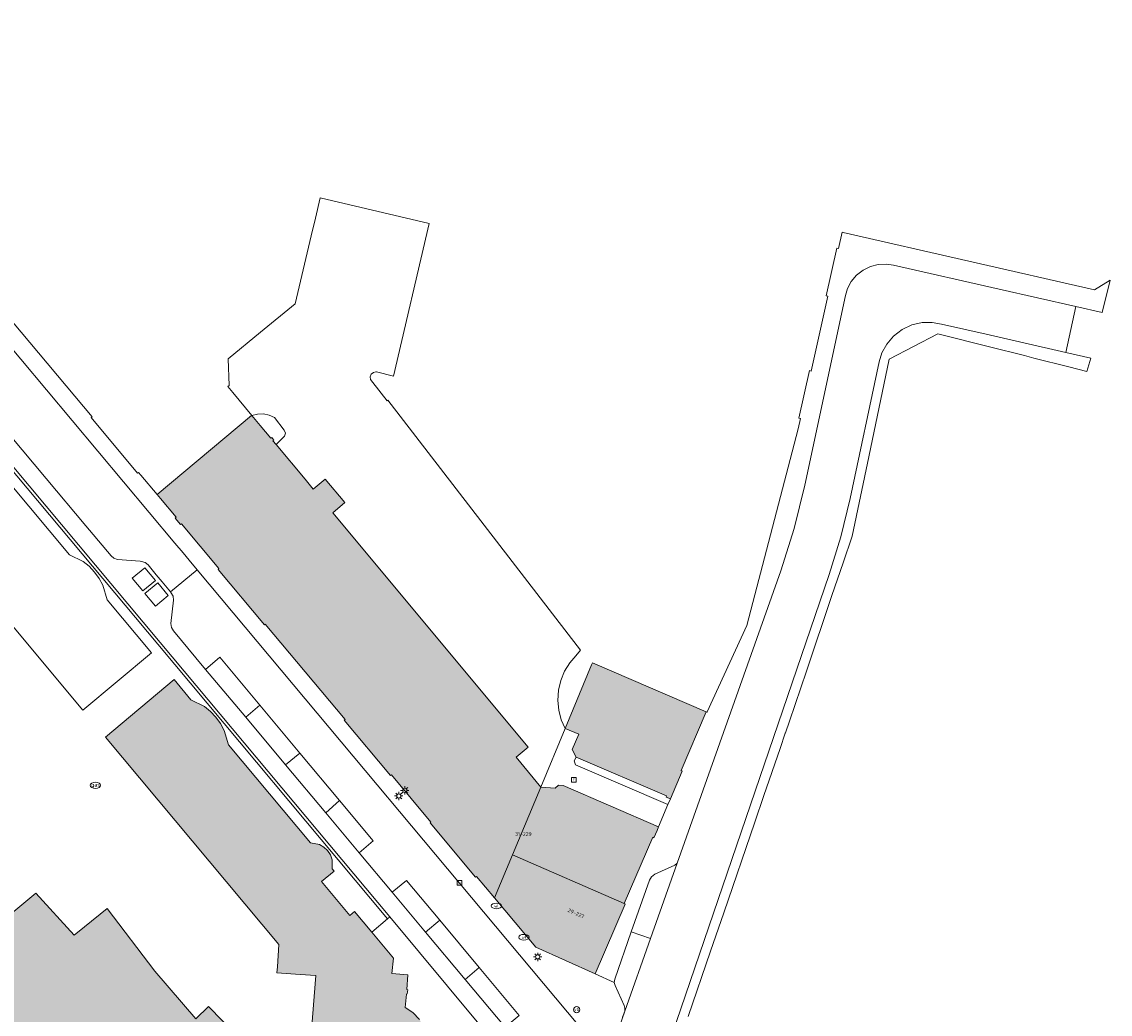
# Model space of a CAD drawing. Header units: metres. Extents: x 196496 to 197479, y 355250 to 356324.
# Tile 119 of 119: x 197262 to 197366, y 356200 to 356295. Entities that reach past the tile are written whole.
import ezdxf
from ezdxf.enums import TextEntityAlignment as Align

# ---------------------------------------------------------------- set-up
doc = ezdxf.new("R2010")
doc.units = ezdxf.units.M
doc.layers.get('0').update_dxf_attribs({"lineweight": 9})
for name, color, linetype, lineweight in [('B-WE-IE-MEUBILAIR_WEGMEUBILAIR-S', 251, 'Continuous', 9), ('B-WE-IE-TERREINAFSCHEIDING_KUNSTMATIG_MUUR-GV', 251, 'Continuous', 9), ('B-WE-KL-ET_LS_OV_LICHTMAST-S', 251, 'Continuous', 9), ('B-WE-KL-GAS_PUT-S', 251, 'Continuous', 9), ('B-WE-KL-WATER-S', 251, 'Continuous', 9), ('B-WE-OG-BEBOUWING-GV', 251, 'Continuous', 9), ('B-WE-OG-BEBOUWING_HUISNUMMER-T35', 90, 'Continuous', 9), ('B-WE-RI-GWA_KOLK-S', 251, 'Continuous', 9), ('B-WE-RI-GWA_RIOOLPUT-S', 251, 'Continuous', 9), ('B-WE-VH-VERHARDING_ASFALT-GV', 251, 'Continuous', 9), ('B-WE-VH-VERHARDING_BETONSTRAATSTEEN-GV', 251, 'Continuous', 9), ('B-WE-VH-VERHARDING_OPEN-GV', 251, 'Continuous', 9), ('B-WE-VH-VERHARDING_STRAATBAKSTEEN-GV', 251, 'Continuous', 9), ('B-WE-VH-VERHARDING_TEGEL-GV', 251, 'Continuous', 9)]:
    doc.layers.add(name, color=color, linetype=linetype, lineweight=lineweight)
doc.layers.add('X-XX-AL-PRESENTATIE_GEBOUW3-V', color=7, linetype='Continuous', lineweight=9, true_color=0xebe1d6)
doc.styles.add('NLCS-ISO', font='NLCS-ISO.ttf')
doc.styles.add('NLCS-ISO-ANNOTATIEF-T35', font='NLCS-ISO.ttf', dxfattribs={"height": 3.5})

# ---------------------------------------------------------------- blocks, each defined once
blk = doc.blocks.new('SKL-ET_OV_LICHTMAST-SO')
at = {"color": 0, "linetype": 'ByBlock', "lineweight": 18}
for points in [[(-1.25, 0), (-2, 0)], [(-1.41, 1.41), (-0.88, 0.88)], [(0, 2), (0, 1.25)], [(0.88, 0.88), (1.41, 1.41)], [(2, 0), (1.25, 0)], [(-1.41, -1.41), (-0.88, -0.88)], [(0, -1.25), (0, -2)], [(0.88, -0.88), (1.41, -1.41)]]:
    blk.add_lwpolyline(points, dxfattribs=at)
blk.add_circle((0, 0), 1, dxfattribs=at)
blk = doc.blocks.new('SIE-WEG_PAAL_VERKEERSBORD-SO')
at = {"color": 0, "linetype": 'ByBlock', "lineweight": 18}
blk.add_circle((0, 0), 1.5, dxfattribs=at)
at = {"color": 0, "linetype": 'ByBlock', "lineweight": 18, "style": 'NLCS-ISO'}
blk.add_text('vb', height=1.5, dxfattribs=at).set_placement((0, 0.13), align=Align.MIDDLE_CENTER)
blk = doc.blocks.new('SKL-GAS_PUT-SO')
at = {"color": 0, "linetype": 'ByBlock', "lineweight": 18}
blk.add_ellipse((0, 0), major_axis=(2.5, 0), ratio=0.601255, dxfattribs=at)
at = {"color": 0, "linetype": 'ByBlock', "lineweight": 18, "style": 'NLCS-ISO'}
blk.add_text('gas', height=1.8, dxfattribs=at).set_placement((0.12, 0.3), align=Align.MIDDLE_CENTER)
blk = doc.blocks.new('SKL-WATER_WATERLEIDINGPUT-SO')
at = {"color": 0, "linetype": 'ByBlock', "lineweight": 18}
blk.add_ellipse((0, 0), major_axis=(2.5, 0), ratio=0.54, dxfattribs=at)
at = {"color": 0, "linetype": 'ByBlock', "lineweight": 18, "style": 'NLCS-ISO'}
blk.add_text('wl', height=1.5, dxfattribs=at).set_placement((0, 0), align=Align.MIDDLE_CENTER)
blk = doc.blocks.new('SRI-PUT_INSPECTIEPUT_RIOOLPUT-SO')
at = {"color": 0, "linetype": 'ByBlock', "lineweight": 18}
blk.add_lwpolyline([(-1.12, -1.12), (1.12, -1.12), (1.12, 1.12), (-1.12, 1.12)], close=True, dxfattribs=at)
at = {"color": 0, "linetype": 'ByBlock', "lineweight": 18, "style": 'NLCS-ISO'}
blk.add_text('r', height=1.5, dxfattribs=at).set_placement((0, 0.28), align=Align.MIDDLE_CENTER)
blk = doc.blocks.new('SRI-KOLK-SO')
at = {"color": 0, "linetype": 'ByBlock', "lineweight": 18}
blk.add_lwpolyline([(-1.125, -1.125), (1.125, -1.125), (1.125, 1.125), (-1.125, 1.125)], close=True, dxfattribs=at)
at = {"color": 0, "linetype": 'ByBlock', "lineweight": 18, "style": 'NLCS-ISO'}
blk.add_text('k', height=1.5, dxfattribs=at).set_placement((0, 0), align=Align.MIDDLE_CENTER)

msp = doc.modelspace()

# ---------------------------------------------------------------- hatches: boundary and pattern name
at = {"layer": 'X-XX-AL-PRESENTATIE_GEBOUW3-V'}
for points in [[(197274.977, 356249.638), (197276.493, 356247.841), (197276.399, 356247.761), (197276.897, 356247.155), (197276.994, 356247.211), (197280.603, 356242.9), (197280.528, 356242.821), (197284.985, 356237.484), (197285.066, 356237.558), (197292.747, 356228.396), (197292.662, 356228.326), (197297.115, 356222.996), (197297.203, 356223.063), (197300.998, 356218.535), (197300.92, 356218.468), (197305.299, 356213.234), (197305.387, 356213.301), (197307.12, 356211.237), (197308.847, 356215.366), (197311.575, 356221.888), (197309.19, 356224.755), (197310.347, 356225.719), (197291.57, 356248.278), (197292.707, 356249.255), (197290.828, 356251.505), (197289.68, 356250.552), (197288.898, 356251.488), (197286.108, 356254.827), (197285.801, 356255.194), (197285.885, 356255.265), (197285.68, 356255.51), (197285.595, 356255.44), (197284.569, 356256.668), (197283.76, 356257.636), (197283.727, 356257.624), (197274.649, 356250.026)], [(197313.904, 356227.542), (197315.228, 356226.973), (197314.601, 356225.512), (197314.98, 356224.754), (197323.683, 356221.038), (197323.638, 356220.937), (197324.04, 356220.758), (197325.173, 356223.439), (197325.073, 356223.483), (197327.477, 356229.14), (197316.546, 356233.84), (197316.467, 356233.651)], [(197311.334, 356179.108), (197310.062, 356179.828), (197310.769, 356181.108), (197309.562, 356181.832), (197309.618, 356181.933), (197309.242, 356182.14), (197309.207, 356182.054), (197308.019, 356182.711), (197308.048, 356183.569), (197307.858, 356184.495), (197307.408, 356185.404), (197306.707, 356186.189), (197305.819, 356186.753), (197304.848, 356187.049), (197303.903, 356187.086), (197303.062, 356186.918), (197301.821, 356188.431), (197301.906, 356188.5), (197301.622, 356188.829), (197301.545, 356188.765), (197300.501, 356190.038), (197300.351, 356190.321), (197299.893, 356191.894), (197299.997, 356191.921), (197299.873, 356192.334), (197299.763, 356192.315), (197299.213, 356194.183), (197299.825, 356194.791), (197300.325, 356195.598), (197300.626, 356196.569), (197300.659, 356197.624), (197300.406, 356198.648), (197299.909, 356199.536), (197299.252, 356200.221), (197298.526, 356200.687), (197298.65, 356201.991), (197298.707, 356202.011), (197298.783, 356202.411), (197298.686, 356202.421), (197298.779, 356203.847), (197297.255, 356203.967), (197297.391, 356205.429), (197295.313, 356207.929), (197293.657, 356209.922), (197293.204, 356209.543), (197290.479, 356212.823), (197291.678, 356213.819), (197291.502, 356214.034), (197291.488, 356214.91), (197291.326, 356215.364), (197291.055, 356215.779), (197290.693, 356216.119), (197290.275, 356216.358), (197289.415, 356216.526), (197281.526, 356225.955), (197281.113, 356227.343), (197280.76, 356228.005), (197280.315, 356228.617), (197279.791, 356229.163), (197279.202, 356229.627), (197277.909, 356230.279), (197276.283, 356232.222), (197269.684, 356226.699), (197286.383, 356206.758), (197286.231, 356204.6), (197286.191, 356204.036), (197288.436, 356203.884), (197289.917, 356203.783), (197289.34, 356196.506), (197292.412, 356185.966), (197299.338, 356177.542), (197309.038, 356172.09)], [(197312.961, 356221.786), (197311.575, 356221.888), (197308.847, 356215.366), (197319.602, 356210.711), (197322.353, 356217.067), (197322.458, 356217.018), (197322.758, 356217.727), (197322.899, 356218.061), (197313.736, 356222.051), (197313.294, 356222.078)], [(197316.816, 356203.942), (197319.703, 356210.628), (197319.602, 356210.711), (197308.847, 356215.366), (197307.12, 356211.237), (197311.107, 356206.489)], [(197243.759, 356195.716), (197247.581, 356191.339), (197252.998, 356185.049), (197256.171, 356181.395), (197256.239, 356181.309), (197262.964, 356172.841), (197263.696, 356172.021), (197269.243, 356176.991), (197274.836, 356181.704), (197278.742, 356184.986), (197283.491, 356189.822), (197286.538, 356193.048), (197282.24, 356197.932), (197282.325, 356198), (197279.593, 356200.794), (197278.393, 356199.601), (197274.442, 356204.178), (197269.844, 356210.213), (197267.684, 356208.463), (197266.684, 356207.661), (197262.971, 356211.689), (197251.671, 356202.285), (197251.564, 356202.402), (197251.474, 356202.338), (197251.376, 356202.454), (197243.744, 356195.905), (197243.846, 356195.792)]]:
    msp.add_hatch(color=256, dxfattribs=at).paths.add_polyline_path(points)

# ---------------------------------------------------------------- linework, layer by layer
at = {"layer": 'B-WE-IE-TERREINAFSCHEIDING_KUNSTMATIG_MUUR-GV', "flags": 128}
msp.add_lwpolyline([(197290.828, 356251.505), (197292.707, 356249.255), (197291.57, 356248.278), (197310.347, 356225.719), (197309.19, 356224.755), (197311.575, 356221.888), (197313.904, 356227.542), (197313.544, 356228.368), (197313.306, 356229.274), (197313.213, 356230.231), (197313.277, 356231.203), (197313.499, 356232.151), (197313.866, 356233.039), (197314.358, 356233.836), (197314.943, 356234.522), (197315.381, 356235.059), (197296.856, 356259.101), (197296.789, 356259.049), (197295.427, 356260.79), (197295.184, 356261.1), (197295.154, 356261.339), (197295.251, 356261.595), (197295.462, 356261.769), (197295.698, 356261.817), (197295.76, 356261.812), (197297.392, 356261.394), (197300.825, 356276.077), (197290.347, 356278.542), (197289.887, 356276.594), (197289.486, 356274.9), (197287.943, 356268.368), (197284.606, 356265.629), (197281.499, 356263.086), (197281.589, 356260.521), (197281.453, 356260.397), (197281.928, 356259.829), (197283.76, 356257.636), (197284.306, 356257.767), (197284.881, 356257.775), (197285.444, 356257.654), (197285.953, 356257.417), (197286.881, 356256.206), (197286.994, 356255.924), (197286.92, 356255.63), (197286.108, 356254.827), (197288.898, 356251.488), (197289.68, 356250.552)], close=True, dxfattribs=at)
at = {"layer": 'B-WE-OG-BEBOUWING-GV', "flags": 128}
for points in [[(197274.977, 356249.638), (197276.493, 356247.841), (197276.399, 356247.761), (197276.897, 356247.155), (197276.994, 356247.211), (197280.603, 356242.9), (197280.528, 356242.821), (197284.985, 356237.484), (197285.066, 356237.558), (197292.747, 356228.396), (197292.662, 356228.326), (197297.115, 356222.996), (197297.203, 356223.063), (197300.998, 356218.535), (197300.92, 356218.468), (197305.299, 356213.234), (197305.387, 356213.301), (197307.12, 356211.237), (197308.847, 356215.366), (197311.575, 356221.888), (197309.19, 356224.755), (197310.347, 356225.719), (197291.57, 356248.278), (197292.707, 356249.255), (197290.828, 356251.505), (197289.68, 356250.552), (197288.898, 356251.488), (197286.108, 356254.827), (197285.801, 356255.194), (197285.885, 356255.265), (197285.68, 356255.51), (197285.595, 356255.44), (197284.569, 356256.668), (197283.76, 356257.636), (197283.727, 356257.624), (197274.649, 356250.026)], [(197313.904, 356227.542), (197315.228, 356226.973), (197314.601, 356225.512), (197314.98, 356224.754), (197323.683, 356221.038), (197323.638, 356220.937), (197324.04, 356220.758), (197325.173, 356223.439), (197325.073, 356223.483), (197327.477, 356229.14), (197316.546, 356233.84), (197316.467, 356233.651)], [(197312.961, 356221.786), (197311.575, 356221.888), (197308.847, 356215.366), (197319.602, 356210.711), (197322.353, 356217.067), (197322.458, 356217.018), (197322.758, 356217.727), (197322.899, 356218.061), (197313.736, 356222.051), (197313.294, 356222.078)], [(197316.816, 356203.942), (197319.703, 356210.628), (197319.602, 356210.711), (197308.847, 356215.366), (197307.12, 356211.237), (197311.107, 356206.489)]]:
    msp.add_lwpolyline(points, close=True, dxfattribs=at)
for points in [[(197299.909, 356199.536), (197299.252, 356200.221), (197298.526, 356200.687), (197298.65, 356201.991), (197298.707, 356202.011), (197298.783, 356202.411), (197298.686, 356202.421), (197298.779, 356203.847), (197297.255, 356203.967), (197297.391, 356205.429), (197295.313, 356207.929), (197293.657, 356209.922), (197293.204, 356209.543), (197290.479, 356212.823), (197291.678, 356213.819), (197291.502, 356214.034), (197291.488, 356214.91), (197291.326, 356215.364), (197291.055, 356215.779), (197290.693, 356216.119), (197290.275, 356216.358), (197289.415, 356216.526), (197281.526, 356225.955), (197281.113, 356227.343), (197280.76, 356228.005), (197280.315, 356228.617), (197279.791, 356229.163), (197279.202, 356229.627), (197277.909, 356230.279), (197276.283, 356232.222), (197269.684, 356226.699), (197286.383, 356206.758), (197286.231, 356204.6), (197286.191, 356204.036), (197288.436, 356203.884), (197289.917, 356203.783), (197289.34, 356196.506)], [(197256.239, 356181.309), (197262.964, 356172.841), (197263.696, 356172.021), (197269.243, 356176.991), (197274.836, 356181.704), (197278.742, 356184.986), (197283.491, 356189.822), (197286.538, 356193.048), (197282.24, 356197.932), (197282.325, 356198), (197279.593, 356200.794), (197278.393, 356199.601), (197274.442, 356204.178), (197269.844, 356210.213), (197267.684, 356208.463), (197266.684, 356207.661), (197262.971, 356211.689), (197251.671, 356202.285)]]:
    msp.add_lwpolyline(points, dxfattribs=at)
at = {"layer": 'B-WE-VH-VERHARDING_ASFALT-GV', "flags": 128}
for points in [[(197322.822, 356194.082), (197339.321, 356242.332), (197340.437, 356245.951), (197341.334, 356249.63), (197344.119, 356262.768), (197344.391, 356263.638), (197344.856, 356264.49), (197345.514, 356265.262), (197346.34, 356265.892), (197347.282, 356266.33), (197348.272, 356266.554), (197349.242, 356266.568), (197350.139, 356266.405), (197354.42, 356265.446), (197362.081, 356263.675), (197363.051, 356268.09), (197355.674, 356269.779), (197345.499, 356272.079), (197344.801, 356272.179), (197344.053, 356272.142), (197343.296, 356271.949), (197342.58, 356271.596), (197341.953, 356271.102), (197341.452, 356270.502), (197341.097, 356269.843), (197340.886, 356269.17), (197336.981, 356250.91), (197335.953, 356246.764), (197334.659, 356242.694), (197324.694, 356214.572), (197322.13, 356207.319), (197319.661, 356200.333), (197318.062, 356195.739)], [(197315.289, 356198.886), (197278.511, 356242.781), (197275.929, 356240.669), (197275.989, 356240.596), (197276.193, 356240.257), (197276.222, 356239.863), (197275.966, 356237.632), (197276.034, 356237.245), (197276.24, 356236.91), (197278.391, 356234.325), (197279.325, 356233.21), (197280.676, 356234.378), (197284.545, 356229.755), (197288.397, 356225.152), (197292.215, 356220.589), (197295.436, 356216.74), (197294.092, 356215.578), (197297.278, 356211.773), (197298.659, 356212.913), (197301.85, 356209.089), (197305.644, 356204.544), (197309.503, 356199.92)], [(197318.062, 356195.739), (197319.661, 356200.333), (197319.422, 356199.778)]]:
    msp.add_lwpolyline(points, dxfattribs=at)
for points in [[(197283.185, 356228.601), (197287.009, 356224.035), (197288.397, 356225.152), (197284.545, 356229.755)], [(197290.88, 356219.413), (197292.215, 356220.589), (197288.397, 356225.152), (197287.009, 356224.035)], [(197292.215, 356220.589), (197290.88, 356219.413), (197294.092, 356215.578), (197295.436, 356216.74)], [(197297.278, 356211.773), (197300.474, 356207.958), (197301.85, 356209.089), (197298.659, 356212.913)], [(197305.644, 356204.544), (197301.85, 356209.089), (197300.474, 356207.958), (197304.286, 356203.406)], [(197304.286, 356203.406), (197308.15, 356198.792), (197309.503, 356199.92), (197305.644, 356204.544)]]:
    msp.add_lwpolyline(points, close=True, dxfattribs=at)
at = {"layer": 'B-WE-VH-VERHARDING_BETONSTRAATSTEEN-GV', "flags": 128}
for points in [[(197296.831, 356209.215), (197297.061, 356209.41), (197274.962, 356235.811), (197259.21, 356254.584), (197258.988, 356254.395), (197274.728, 356235.626)], [(197322.13, 356207.319), (197324.694, 356214.572), (197324.458, 356214.396), (197322.558, 356213.508), (197322.237, 356213.271), (197322.033, 356212.928), (197320.286, 356207.971)], [(197322.13, 356207.319), (197320.286, 356207.971), (197318.688, 356203.435), (197318.641, 356203.117), (197318.718, 356202.805), (197319.599, 356200.904), (197319.677, 356200.624), (197319.661, 356200.333)]]:
    msp.add_lwpolyline(points, close=True, dxfattribs=at)
at = {"layer": 'B-WE-VH-VERHARDING_OPEN-GV', "flags": 128}
for points in [[(197323.814, 356220.224), (197314.912, 356224.028), (197314.772, 356224.407), (197314.98, 356224.754), (197314.601, 356225.512), (197315.228, 356226.973), (197313.904, 356227.542), (197311.575, 356221.888), (197312.961, 356221.786), (197313.294, 356222.078), (197313.736, 356222.051), (197322.899, 356218.061)], [(197314.98, 356224.754), (197314.772, 356224.407), (197314.912, 356224.028), (197323.814, 356220.224), (197324.04, 356220.758), (197323.638, 356220.937), (197323.683, 356221.038)]]:
    msp.add_lwpolyline(points, close=True, dxfattribs=at)
at = {"layer": 'B-WE-VH-VERHARDING_STRAATBAKSTEEN-GV', "flags": 128}
for points in [[(197308.15, 356198.792), (197304.286, 356203.406), (197300.474, 356207.958), (197297.278, 356211.773), (197294.092, 356215.578), (197290.88, 356219.413), (197287.009, 356224.035), (197283.185, 356228.601), (197279.325, 356233.21), (197278.391, 356234.325), (197276.24, 356236.91), (197276.034, 356237.245), (197275.966, 356237.632), (197276.222, 356239.863), (197276.193, 356240.257), (197275.989, 356240.596), (197275.929, 356240.669), (197275.154, 356241.615), (197274.58, 356242.315), (197273.803, 356243.262), (197273.507, 356243.493), (197273.145, 356243.596), (197273.02, 356243.605), (197270.856, 356243.766), (197270.505, 356243.893), (197270.225, 356244.14), (197268.159, 356246.582), (197267.79, 356247.002), (197263.969, 356251.567), (197260.511, 356255.698)], [(197289.34, 356196.506), (197289.917, 356203.783), (197288.436, 356203.884), (197286.191, 356204.036), (197286.231, 356204.6), (197286.383, 356206.758), (197269.684, 356226.699), (197276.283, 356232.222), (197277.909, 356230.279), (197279.202, 356229.627), (197279.791, 356229.163), (197280.315, 356228.617), (197280.76, 356228.005), (197281.113, 356227.343), (197281.526, 356225.955), (197289.415, 356216.526), (197290.275, 356216.358), (197290.693, 356216.119), (197291.055, 356215.779), (197291.326, 356215.364), (197291.488, 356214.91), (197291.502, 356214.034), (197291.678, 356213.819), (197290.479, 356212.823), (197293.204, 356209.543), (197293.657, 356209.922), (197295.313, 356207.929), (197296.831, 356209.215), (197274.728, 356235.626), (197258.988, 356254.395)], [(197259.21, 356254.584), (197274.962, 356235.811), (197297.061, 356209.41), (197311.001, 356192.669)], [(197260.363, 356251.234), (197266.229, 356244.234), (197267.525, 356243.584), (197268.115, 356243.12), (197268.641, 356242.574), (197269.086, 356241.96), (197269.439, 356241.298), (197269.851, 356239.907), (197274.115, 356234.812), (197267.509, 356229.296), (197255.729, 356243.364)], [(197251.671, 356202.285), (197262.971, 356211.689), (197266.684, 356207.661), (197267.684, 356208.463), (197269.844, 356210.213), (197274.442, 356204.178), (197278.393, 356199.601), (197279.593, 356200.794), (197282.325, 356198)], [(197311.001, 356192.669), (197297.061, 356209.41), (197296.831, 356209.215), (197295.313, 356207.929), (197297.391, 356205.429), (197297.255, 356203.967), (197298.779, 356203.847), (197298.686, 356202.421), (197298.783, 356202.411), (197298.707, 356202.011), (197298.65, 356201.991), (197298.526, 356200.687), (197299.252, 356200.221), (197299.909, 356199.536)]]:
    msp.add_lwpolyline(points, dxfattribs=at)
for points in [[(197272.267, 356241.971), (197273.471, 356242.991), (197274.509, 356241.77), (197273.278, 356240.752)], [(197273.482, 356240.518), (197274.718, 356241.52), (197275.722, 356240.306), (197274.495, 356239.294)]]:
    msp.add_lwpolyline(points, close=True, dxfattribs=at)
at = {"layer": 'B-WE-VH-VERHARDING_TEGEL-GV', "flags": 128}
for points in [[(197234.356, 356295.482), (197276.374, 356245.333), (197277.149, 356244.407), (197277.737, 356243.706), (197278.511, 356242.781), (197315.289, 356198.886)], [(197319.422, 356199.778), (197319.661, 356200.333), (197319.677, 356200.624), (197319.599, 356200.904), (197318.718, 356202.805), (197318.641, 356203.117), (197316.816, 356203.942), (197311.107, 356206.489), (197307.12, 356211.237), (197305.387, 356213.301), (197305.299, 356213.234), (197300.92, 356218.468), (197300.998, 356218.535), (197297.203, 356223.063), (197297.115, 356222.996), (197292.662, 356228.326), (197292.747, 356228.396), (197285.066, 356237.558), (197284.985, 356237.484), (197280.528, 356242.821), (197280.603, 356242.9), (197276.994, 356247.211), (197276.897, 356247.155), (197276.399, 356247.761), (197276.493, 356247.841), (197274.977, 356249.638), (197274.649, 356250.026), (197273.091, 356251.872), (197272.852, 356252.155), (197272.765, 356252.093), (197268.314, 356257.426), (197268.392, 356257.496), (197260.733, 356266.635)], [(197325.767, 356199.845), (197327.915, 356206.113), (197329.176, 356209.792), (197332.165, 356218.513), (197333.049, 356221.092), (197334.595, 356225.603), (197335.096, 356227.063), (197335.117, 356227.125), (197335.519, 356228.223), (197337.133, 356233.033), (197339.593, 356240.309), (197340.679, 356243.468), (197341.55, 356246.023), (197343.145, 356253.656), (197345.106, 356263.042), (197349.786, 356265.474), (197354.751, 356264.227), (197358.114, 356263.378), (197359.028, 356263.152), (197362.385, 356262.294), (197364.13, 356261.853), (197364.503, 356263.124), (197362.081, 356263.675), (197354.42, 356265.446), (197350.139, 356266.405), (197349.242, 356266.568), (197348.272, 356266.554), (197347.282, 356266.33), (197346.34, 356265.892), (197345.514, 356265.262), (197344.856, 356264.49), (197344.391, 356263.638), (197344.119, 356262.768), (197341.334, 356249.63), (197340.437, 356245.951), (197339.321, 356242.332), (197322.822, 356194.082)]]:
    msp.add_lwpolyline(points, dxfattribs=at)
msp.add_lwpolyline([(197355.674, 356269.779), (197363.051, 356268.09), (197365.597, 356267.52), (197366.368, 356270.631), (197364.858, 356269.722), (197340.666, 356275.23), (197340.569, 356275.252), (197340.216, 356273.671), (197340.045, 356273.709), (197339.024, 356269.132), (197339.195, 356269.094), (197337.589, 356261.9), (197337.418, 356261.939), (197336.401, 356257.381), (197336.572, 356257.343), (197336.352, 356256.357), (197331.387, 356237.429), (197327.577, 356229.123), (197327.567, 356229.101), (197327.477, 356229.14), (197325.073, 356223.483), (197325.173, 356223.439), (197324.04, 356220.758), (197323.814, 356220.224), (197322.899, 356218.061), (197322.758, 356217.727), (197322.458, 356217.018), (197322.353, 356217.067), (197319.602, 356210.711), (197319.703, 356210.628), (197316.816, 356203.942), (197318.641, 356203.117), (197318.688, 356203.435), (197320.286, 356207.971), (197322.033, 356212.928), (197322.237, 356213.271), (197322.558, 356213.508), (197324.458, 356214.396), (197324.694, 356214.572), (197334.659, 356242.694), (197335.953, 356246.764), (197336.981, 356250.91), (197340.886, 356269.17), (197341.097, 356269.843), (197341.452, 356270.502), (197341.953, 356271.102), (197342.58, 356271.596), (197343.296, 356271.949), (197344.053, 356272.142), (197344.801, 356272.179), (197345.499, 356272.079)], close=True, dxfattribs=at)

# ---------------------------------------------------------------- block references
at = {"layer": 'B-WE-IE-MEUBILAIR_WEGMEUBILAIR-S', "xscale": 0.2, "yscale": 0.2, "zscale": 0.2}
msp.add_blockref('SIE-WEG_PAAL_VERKEERSBORD-SO', (197315.029, 356200.485), dxfattribs=at)
at = {"layer": 'B-WE-KL-ET_LS_OV_LICHTMAST-S', "xscale": 0.2, "yscale": 0.2, "zscale": 0.2}
for p in [(197298.489, 356221.578), (197297.912, 356221.041), (197311.275, 356205.569)]:
    msp.add_blockref('SKL-ET_OV_LICHTMAST-SO', p, dxfattribs=at)
at = {"layer": 'B-WE-KL-GAS_PUT-S', "xscale": 0.2, "yscale": 0.2, "zscale": 0.2}
msp.add_blockref('SKL-GAS_PUT-SO', (197268.72, 356222.067), dxfattribs=at)
at = {"layer": 'B-WE-KL-WATER-S', "xscale": 0.2, "yscale": 0.2, "zscale": 0.2}
for p in [(197307.304, 356210.461), (197309.949, 356207.453)]:
    msp.add_blockref('SKL-WATER_WATERLEIDINGPUT-SO', p, dxfattribs=at)
at = {"layer": 'B-WE-RI-GWA_KOLK-S', "xscale": 0.2, "yscale": 0.2, "zscale": 0.2}
msp.add_blockref('SRI-KOLK-SO', (197303.761, 356212.679), dxfattribs=at)
at = {"layer": 'B-WE-RI-GWA_RIOOLPUT-S', "xscale": 0.2, "yscale": 0.2, "zscale": 0.2}
msp.add_blockref('SRI-PUT_INSPECTIEPUT_RIOOLPUT-SO', (197314.754, 356222.589), dxfattribs=at)

# ---------------------------------------------------------------- texts
at = {"layer": 'B-WE-OG-BEBOUWING_HUISNUMMER-T35', "style": 'NLCS-ISO-ANNOTATIEF-T35'}
msp.add_text('31-229', height=0.36, dxfattribs=at).set_placement((197309.897, 356217.376), align=Align.MIDDLE)
msp.add_text('29-227', height=0.36, rotation=336.6, dxfattribs=at).set_placement((197314.967, 356209.75), align=Align.MIDDLE)

doc.saveas('drawing.dxf')
